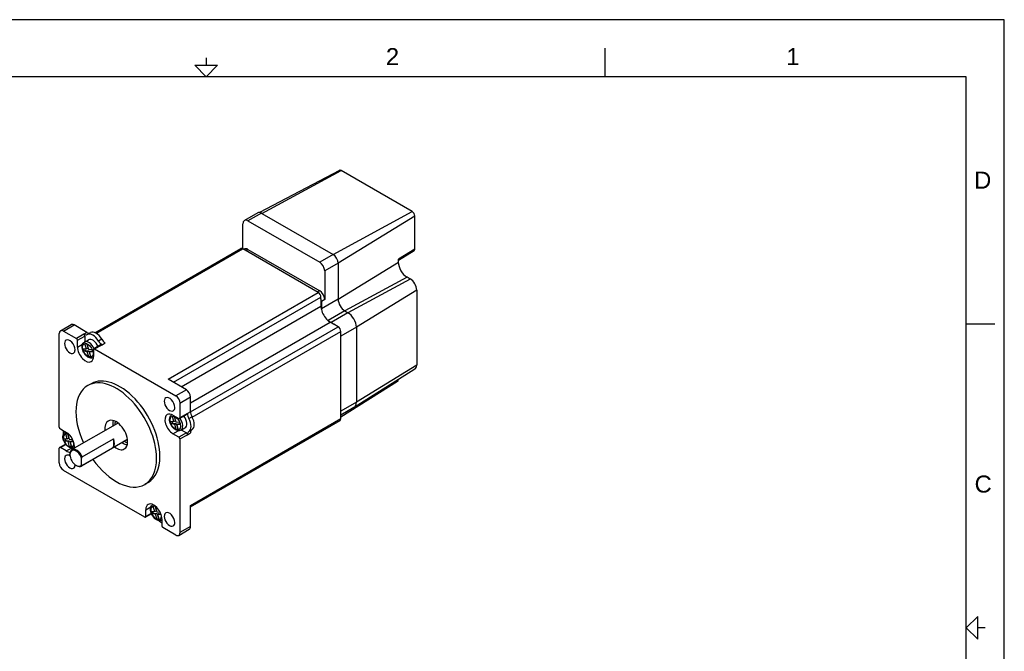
# Model space of a CAD drawing. Extents: x 0 to 21, y 0 to 16.
# Tile 5 of 5: x 8 to 21, y 7.7 to 16. Entities that reach past the tile are written whole.
import ezdxf

# ---------------------------------------------------------------- set-up
doc = ezdxf.new("R2010")
doc.units = 0
doc.header["$MEASUREMENT"] = 0
for name, color, linetype in [('CONTINUOUS', 7, 'CONTINUOUS'), ('TANGENT_EDGES', 7, 'CONTINUOUS'), ('VISIBLE', 7, 'CONTINUOUS')]:
    doc.layers.add(name, color=color, linetype=linetype)

# ---------------------------------------------------------------- blocks, each defined once
blk = doc.blocks.new('BLOCK17')
at = {"layer": 'CONTINUOUS'}
for p, q in [((21, 16), (0, 16)), ((21, 0), (21, 16)), ((15.75, 15.25), (15.75, 15.625)), ((10.5, 15.5), (10.5, 15.4)), ((20.5, 15.25), (0.5, 15.25)), ((20.5, 0.75), (20.5, 15.25)), ((20.5, 12), (20.875, 12)), ((20.75, 8), (20.65, 8))]:
    blk.add_line(p, q, dxfattribs=at)
for points in [[(10.35, 15.4), (10.65, 15.4), (10.5, 15.25), (10.5, 15.25), (10.35, 15.4)], [(20.65, 7.85), (20.65, 8.15), (20.5, 8), (20.5, 8), (20.65, 7.85)]]:
    blk.add_lwpolyline(points, dxfattribs=at)
at = {"layer": 'CONTINUOUS', "char_height": 0.22404, "attachment_point": 4}
for s, insert in [('{\\fArial|b0|i0|c0|p0;\\C7;2}{\\fArial|b0|i0|c0|p0;\\C7;}', (12.865, 15.514)), ('{\\fArial|b0|i0|c0|p0;\\C7;1}{\\fArial|b0|i0|c0|p0;\\C7;}', (18.132, 15.514)), ('{\\fArial|b0|i0|c0|p0;\\C7;D}{\\fArial|b0|i0|c0|p0;\\C7;}', (20.603, 13.889)), ('{\\fArial|b0|i0|c0|p0;\\C7;C}{\\fArial|b0|i0|c0|p0;\\C7;}', (20.609, 9.889))]:
    blk.add_mtext(s, dxfattribs=dict(at, insert=insert))

msp = doc.modelspace()

# ---------------------------------------------------------------- linework, layer by layer
at = {"layer": 'TANGENT_EDGES'}
for p, q in [((11.235, 13.452), (12.276, 14.015)), ((12.17, 12.912), (13.212, 13.475)), ((11.228, 13.456), (11.051, 13.354)), ((13.245, 13.417), (12.236, 12.797)), ((9.054, 11.873), (10.982, 12.986)), ((11.051, 12.978), (11.023, 12.962)), ((13.245, 12.983), (13.029, 12.85)), ((12.17, 12.912), (11.994, 12.81)), ((12.236, 12.797), (12.06, 12.695)), ((12.236, 12.322), (13.029, 12.81)), ((13.143, 12.612), (12.325, 12.169)), ((13.185, 12.588), (12.366, 12.145)), ((11.994, 12.434), (11.965, 12.418)), ((13.27, 12.442), (12.477, 11.954)), ((9.999, 11.271), (11.975, 12.412)), ((10.069, 11.23), (12.011, 12.351)), ((12.236, 12.322), (12.016, 12.195)), ((12.06, 12.32), (12.016, 12.294)), ((10.172, 11.171), (12.011, 12.233)), ((12.325, 12.169), (12.104, 12.042)), ((12.366, 12.145), (12.146, 12.018)), ((8.625, 11.904), (8.764, 11.984)), ((10.295, 10.957), (12.134, 12.019)), ((10.295, 10.839), (12.237, 11.96)), ((12.477, 11.954), (12.272, 11.836)), ((8.891, 11.862), (8.794, 11.806)), ((8.808, 11.782), (8.905, 11.838)), ((8.933, 11.886), (8.891, 11.862)), ((8.937, 11.857), (8.979, 11.882)), ((9.127, 11.796), (9.085, 11.772)), ((10.318, 10.77), (12.272, 11.899)), ((8.808, 11.692), (8.875, 11.731)), ((9.033, 11.668), (9.131, 11.724)), ((9.131, 11.724), (9.172, 11.748)), ((13.27, 11.456), (12.477, 10.968)), ((10.24, 11.132), (10.101, 11.052)), ((10.156, 10.955), (10.295, 11.036)), ((12.477, 10.968), (12.272, 10.85)), ((10.254, 10.817), (10.156, 10.76)), ((10.295, 10.841), (10.254, 10.817)), ((10.272, 10.753), (10.314, 10.777)), ((10.295, 9.61), (12.272, 10.751)), ((10.064, 10.553), (10.132, 10.592)), ((10.24, 10.564), (10.142, 10.508)), ((10.156, 10.484), (10.254, 10.54)), ((10.254, 10.54), (10.295, 10.564)), ((10.314, 10.606), (10.272, 10.582)), ((8.583, 10.371), (8.655, 10.412)), ((8.661, 10.326), (8.729, 10.364)), ((9.706, 9.553), (9.774, 9.592)), ((9.778, 9.505), (9.706, 9.463)), ((10.295, 9.332), (10.156, 9.252))]:
    msp.add_line(p, q, dxfattribs=at)
for centre in [(8.944, 11.649), (10.095, 10.693)]:
    msp.add_ellipse(centre, major_axis=(0.0492, -0.0852), ratio=0.57735, dxfattribs=at)
for centre, major_axis, start_param, end_param in [((8.958, 11.657), (0.059, -0.102), -4.900853, -3.141593), ((8.958, 11.657), (0.059, -0.102), 0, 0.023572), ((10.109, 10.701), (0.059, -0.102), -3.165165, -3.141593), ((10.109, 10.701), (0.059, -0.102), 0, 1.75926), ((8.692, 10.465), (0.0492, -0.0852), -3.977372, -1.9631), ((8.706, 10.473), (0.059, -0.102), -3.179406, -3.141593), ((8.692, 10.465), (0.0492, -0.0852), -1.9631, 0.835779), ((8.706, 10.473), (0.059, -0.102), 0, 0.023572), ((9.843, 9.51), (0.0492, -0.0852), -3.977372, -1.9631), ((9.857, 9.518), (0.059, -0.102), -3.165165, -3.141593), ((9.843, 9.51), (0.0492, -0.0852), -1.9631, 0.835779), ((9.857, 9.518), (0.059, -0.102), 0, 0.037814)]:
    msp.add_ellipse(centre, major_axis=major_axis, ratio=0.57735, start_param=start_param, end_param=end_param, dxfattribs=at)
at = {"layer": 'VISIBLE'}
for p, q in [((12.253, 14.018), (11.203, 13.465)), ((13.212, 13.475), (12.276, 14.015)), ((11.181, 13.461), (11.004, 13.359)), ((11.051, 13.354), (11.994, 12.81)), ((11.228, 13.456), (11.235, 13.452)), ((11.235, 13.452), (12.17, 12.912)), ((13.245, 12.983), (13.245, 13.417)), ((10.985, 12.984), (10.985, 13.316)), ((9.038, 11.881), (10.957, 12.988)), ((11.975, 12.412), (10.982, 12.986)), ((11.004, 12.983), (10.996, 12.978)), ((11.051, 12.978), (11.994, 12.434)), ((13.236, 12.961), (13.029, 12.831)), ((13.029, 12.81), (13.029, 12.85)), ((12.06, 12.695), (12.06, 12.32)), ((12.236, 12.797), (12.236, 12.322)), ((13.185, 12.588), (13.143, 12.612)), ((13.27, 12.442), (13.27, 11.456)), ((12.011, 12.327), (12.011, 12.351)), ((12.011, 12.327), (12.011, 12.233)), ((12.016, 12.294), (12.016, 12.195)), ((12.325, 12.169), (12.366, 12.145)), ((8.586, 11.907), (8.725, 11.988)), ((8.933, 11.886), (8.764, 11.984)), ((12.104, 12.042), (12.146, 12.018)), ((12.134, 12.019), (12.18, 11.993)), ((12.237, 11.96), (12.18, 11.993)), ((12.477, 11.954), (12.477, 10.968)), ((8.569, 10.639), (8.569, 11.871)), ((8.625, 11.904), (8.794, 11.806)), ((8.891, 11.862), (8.891, 11.862)), ((8.899, 11.759), (8.952, 11.79)), ((8.905, 11.838), (8.905, 11.763)), ((12.272, 10.751), (12.272, 11.899)), ((8.808, 11.692), (8.808, 11.782)), ((8.877, 11.673), (8.926, 11.668)), ((8.926, 11.668), (8.906, 11.736)), ((8.926, 11.668), (8.945, 11.679)), ((8.929, 11.734), (8.945, 11.679)), ((8.931, 11.733), (8.952, 11.665)), ((8.952, 11.665), (9.001, 11.66)), ((9.019, 11.66), (9.019, 11.57)), ((9.121, 11.725), (9.023, 11.669)), ((9.033, 11.668), (10.101, 11.052)), ((9.131, 11.724), (9.131, 11.724)), ((8.888, 11.637), (8.907, 11.648)), ((8.937, 11.632), (8.888, 11.637)), ((8.907, 11.648), (8.956, 11.643)), ((8.937, 11.632), (8.956, 11.643)), ((8.957, 11.564), (8.937, 11.632)), ((8.956, 11.643), (8.976, 11.575)), ((8.957, 11.564), (8.976, 11.575)), ((8.962, 11.629), (8.982, 11.641)), ((8.962, 11.629), (8.983, 11.561)), ((9.011, 11.625), (8.962, 11.629)), ((8.982, 11.641), (9.008, 11.638)), ((9.017, 11.554), (9.019, 11.555)), ((13.246, 11.402), (12.446, 10.898)), ((10.24, 11.132), (9.999, 11.271)), ((8.988, 11.211), (8.943, 11.185)), ((13.018, 11.24), (12.272, 10.77)), ((10.295, 10.841), (10.295, 11.036)), ((10.156, 10.955), (10.156, 10.76)), ((12.444, 10.897), (12.272, 10.797)), ((10.05, 10.803), (10.051, 10.804)), ((10.077, 10.712), (10.057, 10.78)), ((10.064, 10.797), (10.142, 10.752)), ((10.08, 10.778), (10.096, 10.723)), ((10.082, 10.778), (10.103, 10.709)), ((10.152, 10.751), (10.25, 10.808)), ((10.254, 10.817), (10.254, 10.817)), ((9.334, 10.689), (8.734, 10.343)), ((9.304, 10.717), (9.304, 10.717)), ((10.028, 10.717), (10.077, 10.712)), ((10.039, 10.681), (10.058, 10.692)), ((10.088, 10.676), (10.039, 10.681)), ((10.058, 10.692), (10.107, 10.687)), ((10.077, 10.712), (10.096, 10.723)), ((10.088, 10.676), (10.107, 10.687)), ((10.108, 10.608), (10.088, 10.676)), ((10.103, 10.709), (10.151, 10.705)), ((10.107, 10.687), (10.127, 10.619)), ((10.113, 10.674), (10.133, 10.685)), ((10.113, 10.674), (10.133, 10.606)), ((10.162, 10.669), (10.113, 10.674)), ((10.133, 10.685), (10.159, 10.682)), ((10.168, 10.599), (10.221, 10.629)), ((10.295, 9.593), (12.262, 10.728)), ((8.583, 10.615), (8.661, 10.57)), ((8.647, 10.576), (8.649, 10.577)), ((8.674, 10.485), (8.653, 10.553)), ((8.674, 10.485), (8.693, 10.496)), ((8.677, 10.551), (8.693, 10.496)), ((8.679, 10.55), (8.699, 10.482)), ((10.142, 10.508), (10.064, 10.553)), ((10.108, 10.608), (10.127, 10.619)), ((10.174, 10.602), (10.24, 10.564)), ((10.254, 10.54), (10.254, 10.54)), ((8.569, 10.168), (8.569, 10.363)), ((8.573, 10.372), (8.652, 10.417)), ((8.661, 10.326), (8.583, 10.371)), ((8.625, 10.489), (8.674, 10.485)), ((8.636, 10.454), (8.655, 10.465)), ((8.684, 10.449), (8.636, 10.454)), ((8.655, 10.465), (8.704, 10.46)), ((8.684, 10.449), (8.704, 10.46)), ((8.705, 10.381), (8.684, 10.449)), ((8.699, 10.482), (8.743, 10.478)), ((8.704, 10.46), (8.724, 10.392)), ((8.705, 10.381), (8.724, 10.392)), ((8.71, 10.446), (8.73, 10.457)), ((8.758, 10.442), (8.71, 10.446)), ((8.71, 10.446), (8.73, 10.378)), ((8.73, 10.457), (8.753, 10.455)), ((8.765, 10.371), (8.766, 10.372)), ((9.459, 10.473), (8.859, 10.126)), ((8.869, 10.25), (9.28, 10.487)), ((9.28, 10.372), (8.869, 10.135)), ((9.28, 10.487), (9.28, 10.372)), ((9.468, 10.433), (9.468, 10.433)), ((10.156, 10.484), (10.156, 9.252)), ((8.708, 10.277), (8.708, 10.286)), ((8.79, 10.137), (8.797, 10.132)), ((8.862, 10.147), (8.862, 10.23)), ((9.692, 9.455), (8.625, 10.071)), ((9.738, 9.912), (9.693, 9.886)), ((9.798, 9.62), (9.799, 9.621)), ((9.825, 9.529), (9.804, 9.597)), ((9.828, 9.595), (9.844, 9.54)), ((9.83, 9.594), (9.85, 9.526)), ((10.295, 9.332), (10.295, 9.61)), ((9.78, 9.499), (9.702, 9.454)), ((9.706, 9.463), (9.706, 9.553)), ((9.776, 9.534), (9.825, 9.529)), ((9.786, 9.498), (9.806, 9.509)), ((9.835, 9.493), (9.786, 9.498)), ((9.806, 9.509), (9.855, 9.504)), ((9.825, 9.529), (9.844, 9.54)), ((9.835, 9.493), (9.855, 9.504)), ((9.855, 9.425), (9.835, 9.493)), ((9.85, 9.526), (9.894, 9.522)), ((9.855, 9.504), (9.875, 9.436)), ((9.861, 9.49), (9.88, 9.502)), ((9.909, 9.486), (9.861, 9.49)), ((9.861, 9.49), (9.881, 9.422)), ((9.88, 9.502), (9.904, 9.499)), ((9.855, 9.425), (9.875, 9.436)), ((9.916, 9.415), (9.918, 9.417)), ((9.918, 9.431), (9.918, 9.341)), ((10.101, 9.219), (9.932, 9.317)), ((10.14, 9.215), (10.279, 9.296))]:
    msp.add_line(p, q, dxfattribs=at)
for start, end in [(169.1708, 180.0452), (239.9548, 250.8292)]:
    msp.add_arc((9.55, 10.67), 0.25, start, end, dxfattribs=at)
for centre, major_axis, start_param, end_param in [((12.276, 13.977), (0.0237, -0.0411), -3.926991, -3.163816), ((13.212, 13.437), (0.0237, -0.0411), 0.785398, 2.356194), ((11.051, 13.277), (0.0469, -0.0812), -3.141593, -2.356194), ((11.051, 13.277), (0.0469, -0.0812), -3.926991, -3.141593), ((11.228, 13.379), (0.0469, -0.0812), -3.926991, -3.141593), ((10.982, 12.945), (0.025, -0.0433), -3.926991, -3.141593), ((11.051, 12.902), (0.0469, -0.0812), -3.926991, -3.141593), ((13.212, 13.002), (0.0237, -0.0411), 0.022224, 0.785398), ((12.17, 12.835), (0.0469, -0.0812), 0.785398, 2.356194), ((11.994, 12.733), (0.0469, -0.0812), 0.785398, 2.356194), ((13.143, 12.744), (-0.081, 0.14), 0.785398, 2.356194), ((13.185, 12.491), (-0.06, 0.104), 3.926991, 5.497787), ((11.994, 12.358), (0.0469, -0.0812), 0.785398, 2.356194), ((11.975, 12.371), (0.025, -0.0433), 0.785398, 2.356194), ((11.95, 12.333), (0.0469, -0.0812), 0.785398, 1.187578), ((12.325, 12.271), (0.062, -0.108), -2.356194, -0.785398), ((12.134, 12.161), (0.087, -0.151), -2.356194, -2.055233), ((12.104, 12.144), (0.062, -0.108), -2.356194, -2.279268), ((12.134, 12.161), (0.087, -0.151), -2.055233, -1.08636), ((12.134, 12.161), (0.087, -0.151), -1.08636, -0.785398), ((12.104, 12.144), (0.062, -0.108), -0.862325, -0.785398), ((12.366, 12.018), (0.078, -0.135), 0.785398, 2.356194), ((8.764, 11.92), (-0.0394, 0.0682), -0.785398, 0), ((12.146, 11.891), (0.078, -0.135), -4.237671, -3.926991), ((12.237, 11.919), (0.025, -0.0433), 0.785398, 2.356194), ((8.625, 11.839), (-0.0394, 0.0682), 0, 0.785398), ((8.625, 11.839), (-0.0394, 0.0682), -0.785398, 0), ((8.707, 11.698), (0.0492, -0.0852), 0.785398, 3.141593), ((8.794, 11.79), (0.0098, -0.017), 0.785398, 2.356194), ((8.891, 11.846), (0.0098, -0.017), 0.785398, 2.356194), ((8.891, 11.938), (0.0463, -0.0801), -0.785398, -0.01133), ((8.933, 11.962), (0.0463, -0.0801), -0.785398, -0.01133), ((9.011, 11.727), (0.075, -0.13), -4.701059, -3.152922), ((9.011, 11.687), (-0.059, 0.102), -1.75926, 0), ((9.053, 11.752), (0.075, -0.13), -4.701059, -3.152922), ((9.172, 11.824), (0.0463, -0.0801), -1.559467, -0.785398), ((8.707, 11.698), (0.0492, -0.0852), -3.141593, 0), ((8.707, 11.698), (0.0492, -0.0852), 0, 0.785398), ((8.914, 11.631), (0.075, -0.13), -2.356194, 0), ((8.944, 11.649), (-0.0482, 0.0835), 0.972967, 1.384018), ((8.964, 11.66), (-0.0482, 0.0835), 1.128871, 1.384018), ((8.944, 11.649), (-0.0482, 0.0835), -0.597829, -0.186778), ((8.944, 11.649), (-0.0482, 0.0835), 4.11456, 4.525611), ((9.033, 11.652), (-0.0098, 0.017), 0, 0.785398), ((9.033, 11.652), (-0.0098, 0.017), -0.785398, 0), ((9.131, 11.8), (0.0463, -0.0801), -1.559467, -0.785398), ((9.131, 11.708), (-0.0098, 0.017), -0.785398, 0), ((8.944, 11.649), (-0.0482, 0.0835), 2.543764, 2.954815), ((8.964, 11.66), (-0.0482, 0.0835), 2.543764, 2.579187), ((8.914, 11.631), (0.075, -0.13), 0, 0.785398), ((13.185, 11.505), (-0.06, 0.104), 3.163816, 3.926991), ((9.318, 10.536), (0.375, -0.65), 0.785398, 3.141593), ((9.363, 10.561), (0.375, -0.65), 0.785398, 3.141593), ((9.318, 10.536), (0.375, -0.65), -3.141593, -1.738244), ((12.989, 11.289), (-0.0287, 0.0497), 3.163816, 3.908473), ((10.019, 10.94), (0.0492, -0.0852), -3.141593, 0), ((10.019, 10.94), (0.0492, -0.0852), 0.785398, 3.141593), ((10.101, 10.987), (-0.0394, 0.0682), 3.926991, 5.497787), ((10.24, 11.068), (-0.0394, 0.0682), 3.926991, 5.497787), ((10.019, 10.94), (0.0492, -0.0852), 0, 0.785398), ((12.366, 11.032), (0.078, -0.135), 0, 0.022224), ((12.366, 11.032), (0.078, -0.135), 0.022224, 0.785398), ((10.064, 10.675), (0.075, -0.13), -3.141593, -0.785398), ((10.064, 10.675), (0.075, -0.13), -3.926991, -3.141593), ((10.095, 10.693), (-0.0482, 0.0835), -0.597829, -0.186778), ((10.142, 10.768), (0.0098, -0.017), -0.785398, 0), ((10.142, 10.768), (0.0098, -0.017), 0, 0.785398), ((10.162, 10.731), (-0.059, 0.102), 3.141593, 4.900853), ((10.24, 10.825), (0.0098, -0.017), 0, 0.785398), ((10.319, 10.779), (-0.0463, 0.0801), 0.785398, 1.559467), ((10.197, 10.711), (0.075, -0.13), 0.01133, 1.559467), ((10.361, 10.803), (-0.0463, 0.0801), 0.785398, 1.559467), ((10.238, 10.735), (0.075, -0.13), 0.01133, 1.559467), ((12.237, 10.772), (0.025, -0.0433), 0, 0.785398), ((8.583, 10.631), (-0.0098, 0.017), 0.785398, 2.356194), ((9.318, 10.536), (0.106, -0.184), -3.141593, -2.199671), ((9.318, 10.536), (0.106, -0.184), 0.785398, 3.141593), ((9.421, 10.595), (0.106, -0.184), -2.63809, -2.199671), ((9.397, 10.581), (0.062, -0.108), -3.269079, -3.141593), ((10.095, 10.693), (-0.0482, 0.0835), 0.972967, 1.384018), ((10.115, 10.704), (-0.0482, 0.0835), 1.128871, 1.384018), ((10.095, 10.693), (-0.0482, 0.0835), 4.11456, 4.525611), ((8.724, 10.524), (0.075, -0.13), -2.43528, -2.062943), ((8.692, 10.465), (-0.0482, 0.0835), -0.597829, -0.186778), ((8.661, 10.448), (-0.075, 0.13), 3.694476, 5.497787), ((10.095, 10.693), (-0.0482, 0.0835), 2.543764, 2.954815), ((10.115, 10.704), (-0.0482, 0.0835), 2.543764, 2.579187), ((10.142, 10.492), (0.0098, -0.017), 0.785398, 2.356194), ((10.24, 10.548), (0.0098, -0.017), 0.785398, 2.356194), ((10.319, 10.502), (-0.0463, 0.0801), 0.01133, 0.785398), ((10.361, 10.527), (-0.0463, 0.0801), 0.01133, 0.785398), ((8.583, 10.354), (-0.0098, 0.017), 0, 0.785398), ((8.583, 10.354), (-0.0098, 0.017), -0.785398, 0), ((8.692, 10.465), (-0.0482, 0.0835), 0.972967, 1.384018), ((8.711, 10.477), (-0.0482, 0.0835), 1.128871, 1.384018), ((8.692, 10.465), (-0.0482, 0.0835), 2.543764, 2.954815), ((8.711, 10.477), (-0.0482, 0.0835), 2.543764, 2.579187), ((9.207, 10.472), (0.062, -0.108), 0.183037, 1.38776), ((9.318, 10.536), (0.106, -0.184), -0.941921, 0), ((9.421, 10.595), (0.106, -0.184), -0.941921, -0.503503), ((9.318, 10.536), (0.106, -0.184), 0, 0.785398), ((9.397, 10.581), (0.062, -0.108), 0, 0.127486), ((8.707, 10.183), (0.0492, -0.0852), -3.141593, 0), ((8.707, 10.183), (0.0492, -0.0852), -3.964924, -3.141593), ((8.661, 10.448), (-0.075, 0.13), 2.356194, 2.851251), ((8.79, 10.23), (-0.0575, 0.0996), 4.387892, 7.068583), ((8.797, 10.235), (-0.062, 0.108), 0, 0.785398), ((8.79, 10.23), (-0.0575, 0.0996), 0.785398, 2.356194), ((8.797, 10.235), (-0.062, 0.108), -1.753833, 0), ((9.363, 10.561), (0.375, -0.65), 0, 0.785398), ((8.625, 10.136), (-0.0394, 0.0682), 0.785398, 2.356194), ((8.707, 10.183), (0.0492, -0.0852), 0, 0.785398), ((8.707, 10.183), (0.0492, -0.0852), 0.785398, 0.823331), ((8.79, 10.23), (-0.0575, 0.0996), 2.356194, 3.46609), ((8.797, 10.235), (-0.062, 0.108), 2.356194, 3.141593), ((8.797, 10.235), (-0.062, 0.108), 3.141593, 3.324629), ((9.318, 10.536), (0.375, -0.65), -1.403348, 0), ((9.318, 10.536), (0.375, -0.65), 0, 0.785398), ((9.812, 9.492), (-0.075, 0.13), 0, 0.785398), ((9.812, 9.492), (-0.075, 0.13), 3.926991, 6.283185), ((9.843, 9.51), (-0.0482, 0.0835), -0.597829, -0.186778), ((9.692, 9.471), (0.0098, -0.017), 0, 0.785398), ((9.843, 9.51), (-0.0482, 0.0835), 0.972967, 1.384018), ((9.862, 9.521), (-0.0482, 0.0835), 1.128871, 1.384018), ((10.019, 9.425), (0.0492, -0.0852), -3.141593, 0), ((10.019, 9.425), (0.0492, -0.0852), 0.785398, 3.141593), ((9.692, 9.471), (0.0098, -0.017), -0.785398, 0), ((9.843, 9.51), (-0.0482, 0.0835), 2.543764, 2.954815), ((9.862, 9.521), (-0.0482, 0.0835), 2.543764, 2.579187), ((9.91, 9.508), (0.075, -0.13), -1.078715, -0.706425), ((9.932, 9.333), (-0.0098, 0.017), 0.785398, 2.356194), ((10.019, 9.425), (0.0492, -0.0852), 0, 0.785398), ((10.24, 9.364), (0.0394, -0.0682), 0, 0.785398), ((10.101, 9.284), (0.0394, -0.0682), -0.785398, 0), ((10.101, 9.284), (0.0394, -0.0682), 0, 0.785398)]:
    msp.add_ellipse(centre, major_axis=major_axis, ratio=0.57735, start_param=start_param, end_param=end_param, dxfattribs=at)
for points in [[(9.017, 11.554), (9.011, 11.551), (9.003, 11.548), (8.988, 11.547), (8.98, 11.547), (8.962, 11.552), (8.953, 11.556), (8.934, 11.568), (8.925, 11.576), (8.908, 11.594), (8.9, 11.604), (8.887, 11.626), (8.882, 11.637), (8.874, 11.661), (8.871, 11.672), (8.868, 11.695), (8.869, 11.707), (8.873, 11.727), (8.877, 11.737), (8.887, 11.75), (8.893, 11.755), (8.899, 11.759)], [(10.168, 10.599), (10.162, 10.595), (10.154, 10.593), (10.139, 10.591), (10.13, 10.592), (10.113, 10.596), (10.103, 10.601), (10.085, 10.613), (10.076, 10.62), (10.059, 10.638), (10.051, 10.648), (10.038, 10.67), (10.033, 10.681), (10.024, 10.705), (10.022, 10.717), (10.019, 10.74), (10.019, 10.751), (10.024, 10.772), (10.028, 10.781), (10.038, 10.795), (10.044, 10.8), (10.05, 10.803)], [(8.765, 10.371), (8.758, 10.367), (8.751, 10.365), (8.736, 10.363), (8.727, 10.364), (8.71, 10.369), (8.7, 10.373), (8.682, 10.385), (8.672, 10.393), (8.656, 10.411), (8.648, 10.421), (8.635, 10.443), (8.63, 10.454), (8.621, 10.477), (8.618, 10.489), (8.616, 10.512), (8.616, 10.524), (8.621, 10.544), (8.625, 10.554), (8.635, 10.567), (8.64, 10.572), (8.647, 10.576)], [(9.916, 9.415), (9.909, 9.412), (9.902, 9.409), (9.886, 9.408), (9.878, 9.408), (9.86, 9.413), (9.851, 9.417), (9.832, 9.429), (9.823, 9.437), (9.806, 9.455), (9.799, 9.465), (9.786, 9.487), (9.78, 9.498), (9.772, 9.521), (9.769, 9.533), (9.767, 9.556), (9.767, 9.568), (9.772, 9.588), (9.775, 9.598), (9.786, 9.611), (9.791, 9.616), (9.798, 9.62)]]:
    msp.add_open_spline(points, degree=3, knots=[0.785398, 0.785398, 0.785398, 0.785398, 1.031975, 1.031975, 1.30326, 1.30326, 1.626812, 1.626812, 1.975142, 1.975142, 2.321165, 2.321165, 2.664439, 2.664439, 3.009568, 3.009568, 3.358352, 3.358352, 3.689228, 3.689228, 3.926991, 3.926991, 3.926991, 3.926991], dxfattribs=at)
for points, weights in [([(8.862, 10.23), (8.865, 10.24), (8.869, 10.25)], [1, 1.04167975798, 1.077802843]), ([(8.869, 10.135), (8.865, 10.141), (8.862, 10.147)], [1.07780284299, 1.04167975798, 1])]:
    msp.add_rational_spline(points, weights, degree=2, dxfattribs=at)

# ---------------------------------------------------------------- block references
at = {"layer": 'CONTINUOUS'}
msp.add_blockref('BLOCK17', (0, 0), dxfattribs=at)

doc.saveas('drawing.dxf')
